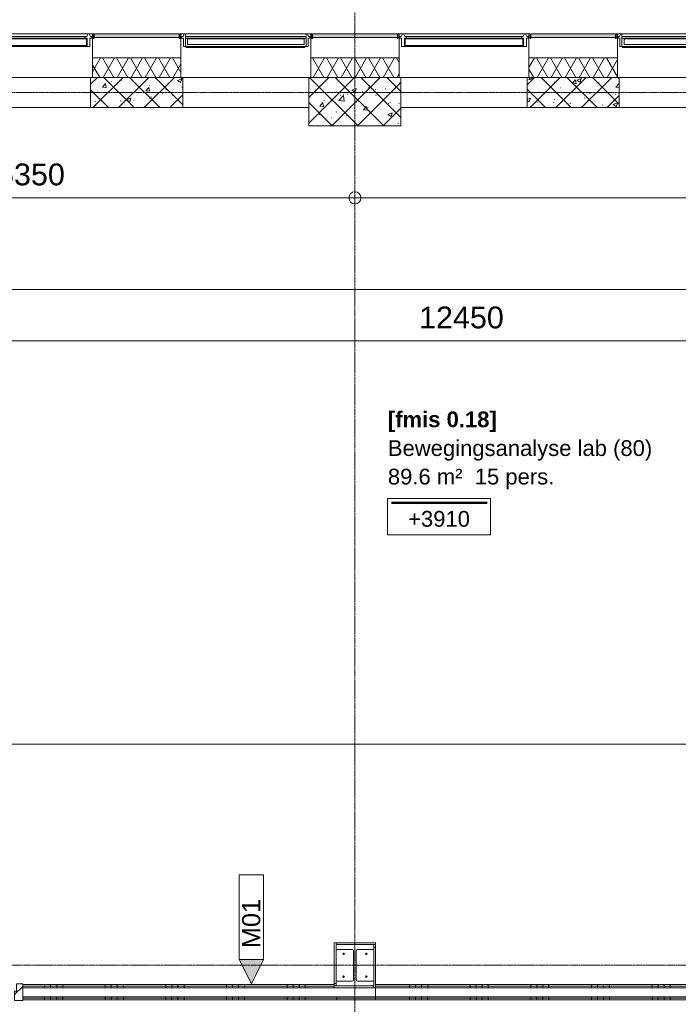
# Model space of a CAD drawing. Header units: millimetres. Extents: x 522 to 75900, y -25803 to 58941.
# Tile 101 of 134: x 37835 to 43267, y 45678 to 53801. Entities that reach past the tile are written whole.
import ezdxf

# ---------------------------------------------------------------- set-up
doc = ezdxf.new("R2010")
doc.units = ezdxf.units.MM
doc.linetypes.add('Dot', pattern=[4.7625, 0, -4.7625])
doc.linetypes.add('Grid Line', pattern=[22.225, 12.7, -3.175, 3.175, -3.175])
for name, color, linetype, lineweight in [('00_Algemeen', 7, 'Dot', 9), ('00_Algemeen-100', 7, 'Continuous', 9), ('22_Metselwerk', 7, 'Continuous', 9), ('25_Metaalconstructiewerk', 7, 'Continuous', 9), ('30_Kozijnen-ramen-deuren', 7, 'Continuous', 9), ('34_Beglazing', 7, 'Continuous', 18), ('42_Dekvloeren en vloersystemen', 7, 'Continuous', 9)]:
    doc.layers.add(name, color=color, linetype=linetype, lineweight=lineweight)
doc.styles.add('Arial', font='arial.ttf', dxfattribs={"height": 180})
doc.styles.add('Arial_1', font='arial.ttf', dxfattribs={"height": 130})
doc.styles.add('Arial_3', font='arial.ttf', dxfattribs={"height": 150})
doc.styles.add('Arial_B', font='arialbd.ttf', dxfattribs={"height": 130})
doc.dimstyles.new('1_8mm_continuous_mm_zwart', dxfattribs={"dimscale": 304.8, "dimtxt": 183.646692, "dimasz": 0.328084, "dimexe": 0.328084, "dimexo": 0.0625, "dimgap": 0.164042, "dimtad": 1, "dimdec": 0, "dimzin": 0, "dimdsep": 46, "dimtxsty": 'Arial', "dimblk1": 'DOTBLANK', "dimblk2": 'DOTBLANK', "dimsah": 1, "dimcen": 0.09, "dimdle": 0.328084, "dimazin": 0, "dimtfac": 1, "dimtdec": 4, "dimtix": 1, "dimtmove": 0, "dimatfit": 3, "dimfxl": 0.328084, "dimfxlon": 1, "dimtvp": 1, "dimtolj": 1, "dimtzin": 0, "dimarcsym": 2})
pattern_1 = [(45, (0, 0), (-106.06602, 106.06602), []), (135, (0, 0), (-106.06602, -106.06602), []), (50, (0, 0), (358.6306, -31.3759), [37.5, -412.5]), (355, (0, 0), (-69.376, 376.0957), [30, -330]), (100.451, (29.9, -2.6), (289.2568, 344.7173), [31.87, -350.571]), (46.184, (0, 100), (533.62, -82.7615), [56.25, -618.75]), (96.636, (44.47, 93.1), (467.3284, 487.0622), [47.805, -525.856]), (351.184, (0, 100), (467.3326, 487.058), [45, -495]), (21, (50, 75), (298.4541, -201.3095), [37.5, -412.5]), (326, (50, 75), (121.6571, 362.5749), [30, -330]), (71.451, (74.87, 58.22), (420.112, 161.2621), [31.87, -350.571]), (37.5, (0, 0), (6.07993, 166.44693), [3.353, -322.647, 3.353, -331.647, -331.25]), (37.5, (0, 0), (6.07993, 166.44693), [-661, 3.353, -327.897]), (7.5, (0, 0), (131.53477, 197.20586), [3.353, -187.647, 3.353, -315.147, -126.25]), (7.5, (0, 0), (131.53477, 197.20586), [-509.5, 3.353, -122.897]), (327.5, (-111.5, 0), (266.91122, -11.27744), [3.353, -121.647, 3.353, -386.647, -517.5]), (327.5, (-111.5, 0), (266.91122, -11.27744), [-515, 3.353, -514.147]), (317.5, (-161.5, 0), (291.5931, 50.0525), [3.353, -159.147, 3.353, -255.647, -367.5]), (317.5, (-161.5, 0), (291.5931, 50.0525), [-421.5, 3.353, -364.147]), (317.5, (-161.5, 0), (291.5931, 50.0525), [3.353, -159.147, 3.353, -255.647, -367.5]), (317.5, (-161.5, 0), (291.5931, 50.0525), [-421.5, 3.353, -364.147])]
pattern_2 = [(90, (38040, 45715), (-500, -2e-12), []), (90, (38090, 45715), (-500, -2e-12), []), (90, (38140, 45715), (-500, -2e-12), []), (90, (38190, 45715), (-500, -2e-12), [])]
pattern_3 = [(90, (40800, 45715), (-500, 3e-14), []), (90, (40850, 45715), (-500, 3e-14), []), (90, (40900, 45715), (-500, 3e-14), []), (90, (40950, 45715), (-500, 3e-14), [])]
pattern_4 = [(90, (42550, 45715), (-500, -1e-12), []), (90, (42600, 45715), (-500, -1e-12), []), (90, (42650, 45715), (-500, -1e-12), []), (90, (42700, 45715), (-500, -1e-12), [])]

# ---------------------------------------------------------------- blocks, each defined once
blk = doc.blocks.new('28_SCO_TLB_IN_steel S355_HEM - HE300M-V19-100 - Plattegrond - Begane grond')
at = {"layer": '25_Metaalconstructiewerk', "lineweight": 13}
for p, q in [((155, 170), (-155, 170)), ((-155, 170), (-155, 131)), ((155, 131), (155, 170)), ((-155, 131), (-22.5, 131)), ((-10.5, 119), (-10.5, -119)), ((10.5, -119), (10.5, 119)), ((22.5, 131), (155, 131)), ((-22.5, -131), (-155, -131)), ((-155, -131), (-155, -170)), ((155, -131), (22.5, -131)), ((155, -170), (155, -131)), ((-155, -170), (155, -170))]:
    blk.add_line(p, q, dxfattribs=at)
for centre, start, end in [((-22.5, 119), 0, 90), ((22.5, 119), 90, 180), ((-22.5, -119), 270, 0), ((22.5, -119), 180, 270)]:
    blk.add_arc(centre, 12, start, end, dxfattribs=at)
blk = doc.blocks.new('28_ARC_staal - bevestiging - voetplaat 4 ankers lxbxt_f - 500x500x20 stelruimte 20 200-200 inboordiepte 500-3222366-100 - Plattegrond - Begane grond')
at = {"layer": '25_Metaalconstructiewerk', "lineweight": 13}
for centre, start, end in [((-93.9, 93.9), 0, 180), ((-93.9, 93.9), 180, 360), ((93.9, 93.9), 0, 180), ((93.9, 93.9), 180, 360), ((-93.9, -93.9), 0, 180), ((-93.9, -93.9), 180, 360), ((93.9, -93.9), 0, 180), ((93.9, -93.9), 180, 360)]:
    blk.add_arc(centre, 6, start, end, dxfattribs=at)
blk = doc.blocks.new('FRA_R12_AWT_CON_Betonwerk_R20_rvt-1-100 - Plattegrond - Begane grond')
at = {"layer": '22_Metselwerk', "lineweight": 13, "true_color": 0xc0c0c0}
h = blk.add_hatch(dxfattribs=at)
h.set_pattern_fill('FP_141', color=9, style=0, pattern_type=2)
h.set_pattern_definition(pattern_1)
h.paths.add_polyline_path([(38955.6, 53075), (39180, 53075), (39180, 53325), (38420, 53325), (38420, 53075)], flags=0)
h.paths.add_polyline_path([(34820, 53075), (35580, 53075), (35580, 53325), (34820, 53325)], flags=0)
h.paths.add_polyline_path([(37330.9, 53075), (37380, 53075), (37380, 53325), (36620, 53325), (36620, 53075), (36924.8, 53075)], flags=0)
h.paths.add_polyline_path([(33269.2, 53075), (33780, 53075), (33780, 53325), (33020, 53325), (33020, 53075)], flags=0)
h = blk.add_hatch(dxfattribs=at)
h.set_pattern_fill('FP_141', color=9, style=0, pattern_type=2)
h.set_pattern_definition(pattern_1)
h.paths.add_polyline_path([(40980, 52925), (40980, 53325), (40220, 53325), (40220, 52925), (40580.3, 52925)], flags=0)
h = blk.add_hatch(dxfattribs=at)
h.set_pattern_fill('FP_141', color=9, style=0, pattern_type=2)
h.set_pattern_definition(pattern_1)
h.paths.add_polyline_path([(42611.1, 53075), (42780, 53075), (42780, 53325), (42020, 53325), (42020, 53075), (42205, 53075)], flags=0)
at = {"layer": '22_Metselwerk', "lineweight": 13}
for p, q in [((39180, 53325), (38420, 53325)), ((38420, 53325), (38420, 53075)), ((39180, 53075), (39180, 53325)), ((40980, 53325), (40220, 53325)), ((40220, 53325), (40220, 52925)), ((40980, 52925), (40980, 53325)), ((42780, 53325), (42020, 53325)), ((42020, 53325), (42020, 53075)), ((42780, 53075), (42780, 53325)), ((38420, 53075), (37380, 53075)), ((38420, 53075), (39180, 53075)), ((40220, 53075), (39180, 53075)), ((42020, 53075), (40980, 53075)), ((42020, 53075), (42780, 53075)), ((43820, 53075), (42780, 53075)), ((40220, 52925), (40980, 52925))]:
    blk.add_line(p, q, dxfattribs=at)
at = {"lineweight": 13}
blk.add_blockref('28_SCO_TLB_IN_steel S355_HEM - HE300M-V19-100 - Plattegrond - Begane grond', (40600, 46000), dxfattribs=at)
at = {"lineweight": 13, "rotation": 89.99999999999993}
blk.add_blockref('28_ARC_staal - bevestiging - voetplaat 4 ankers lxbxt_f - 500x500x20 stelruimte 20 200-200 inboordiepte 500-3222366-100 - Plattegrond - Begane grond', (40600, 46000), dxfattribs=at)
blk = doc.blocks.new('32_HB_b - 01_35_1910x2400_125mm-9753448-100 - Plattegrond - Begane grond')
at = {"layer": '30_Kozijnen-ramen-deuren', "true_color": 0xc0c0c0}
h = blk.add_hatch(dxfattribs=at)
h.set_pattern_fill('FP_96', color=9, style=0, pattern_type=2)
h.set_pattern_definition([(45, (-36784.16, -45789), (-70.71068, 70.71068), [])])
h.paths.add_polyline_path([(1075.8, -81), (1075.8, 58), (1025.8, 58), (1025.8, -2), (1008.8, -2), (1008.8, -81)], flags=0)
h.paths.add_polyline_path([(-767.2, -81), (-767.2, -2), (-784.2, -2), (-784.2, 58), (-834.2, 58), (-834.2, -81)], flags=0)
at = {"layer": '30_Kozijnen-ramen-deuren'}
for p, q in [((-834.2, 58), (-834.2, -81)), ((-784.2, 58), (-834.2, 58)), ((-784.2, -2), (-784.2, 58)), ((1075.8, 58), (1025.8, 58)), ((1025.8, 58), (1025.8, -2)), ((1075.8, -81), (1075.8, 58)), ((-834.2, -81), (-767.2, -81)), ((-767.2, -2), (-784.2, -2)), ((-767.2, -81), (-767.2, -2)), ((1025.8, -2), (1008.8, -2)), ((1008.8, -2), (1008.8, -81)), ((1008.8, -81), (1075.8, -81))]:
    blk.add_line(p, q, dxfattribs=at)
blk = doc.blocks.new('31_W_A1_G-D-G_Kawneer - StoneClad - A1_G_D_G_i_03_Kawneer - 1070x3395-10498972-100 - Plattegrond - Begane grond')
at = {"layer": '30_Kozijnen-ramen-deuren', "lineweight": 18}
for p, q in [((-508, 100), (-518, 76)), ((-498, 100), (-508, 100)), ((508, 100), (498, 100)), ((518, 76), (508, 100)), ((-530, 76), (-530, 62)), ((-518, 76), (-530, 76)), ((-530, 62), (-514.5, 62)), ((-514.5, 62), (-514.5, -6)), ((514.5, -6), (514.5, 62)), ((514.5, 62), (530, 62)), ((530, 76), (518, 76)), ((530, 62), (530, 76)), ((-514.5, -6), (-498, -6)), ((498, -6), (514.5, -6))]:
    blk.add_line(p, q, dxfattribs=at)
at = {"layer": '30_Kozijnen-ramen-deuren'}
for p, q in [((-498, 76), (-498, 100)), ((498, 100), (-498, 100)), ((498, 100), (498, 76)), ((-498, 62), (-498, 76)), ((498, 76), (-498, 76)), ((-498, -6), (-498, 62)), ((498, 62), (-498, 62)), ((498, 76), (498, 62)), ((498, 62), (498, -6)), ((498, -6), (-498, -6)), ((-493.3, -14), (-493.3, -6)), ((487.3, -14), (-493.3, -14)), ((487.3, -6), (487.3, -14))]:
    blk.add_line(p, q, dxfattribs=at)
at = {"layer": '34_Beglazing', "lineweight": 9}
for p, q in [((-480, 59), (480, 59)), ((-480, 12), (-480, 59)), ((480, 12), (-480, 12)), ((480, 59), (480, 12))]:
    blk.add_line(p, q, dxfattribs=at)
blk = doc.blocks.new('31_W_A1_G_Kawneer - StoneClad - A1_G_03_Kawneer - 1070x3395-10498973-100 - Plattegrond - Begane grond')
at = {"layer": '30_Kozijnen-ramen-deuren', "lineweight": 18}
for p, q in [((-514.5, 6), (-491.5, 6)), ((-514.5, -62), (-514.5, 6)), ((-491.5, 6), (-491.5, -62)), ((491.5, 6), (514.5, 6)), ((491.5, -62), (491.5, 6)), ((514.5, 6), (514.5, -62)), ((-530, -62), (-514.5, -62)), ((-530, -76), (-530, -62)), ((-518, -76), (-530, -76)), ((-508, -100), (-518, -76)), ((-488, -76), (-498, -100)), ((-491.5, -62), (-476, -62)), ((-476, -76), (-488, -76)), ((-476, -62), (-476, -76)), ((476, -62), (491.5, -62)), ((476, -76), (476, -62)), ((488, -76), (476, -76)), ((498, -100), (488, -76)), ((518, -76), (508, -100)), ((514.5, -62), (530, -62)), ((530, -76), (518, -76)), ((530, -62), (530, -76)), ((-498, -100), (-508, -100)), ((508, -100), (498, -100))]:
    blk.add_line(p, q, dxfattribs=at)
at = {"layer": '30_Kozijnen-ramen-deuren'}
for p, q in [((-491.5, 6), (491.5, 6)), ((-476, -62), (476, -62)), ((476, -76), (-476, -76)), ((-498, -100), (498, -100))]:
    blk.add_line(p, q, dxfattribs=at)
at = {"layer": '34_Beglazing'}
for p, q in [((-486, -59), (-486, -3.5)), ((-486, -3.5), (486, -3.5)), ((486, -59), (-486, -59)), ((486, -3.5), (486, -59))]:
    blk.add_line(p, q, dxfattribs=at)
blk = doc.blocks.new('00_TAG_ROOM_roomtag2 - 5_ volledig met plafondhoogte-11202087-100 - Plattegrond - Begane grond')
at = {"layer": '00_Algemeen', "linetype": 'Continuous'}
for p, q in [((0, -5.7), (0, -2.7)), ((0, -2.7), (8.5, -2.7)), ((0.322, -3.01), (8.215, -3.01)), ((0.322, -3.033), (8.215, -3.033)), ((0.322, -3.061), (8.215, -3.061)), ((0.322, -3.095), (8.215, -3.095)), ((0.322, -3.123), (8.215, -3.123)), ((8.5, -2.7), (8.5, -5.7)), ((8.5, -5.7), (0, -5.7))]:
    blk.add_line(p, q, dxfattribs=at)
blk = doc.blocks.new('00_TAG-WA_wall tag_BAR - Type Mark_7x2-7455557-100 - Plattegrond - Begane grond')
at = {"layer": '00_Algemeen', "linetype": 'Continuous'}
blk.add_hatch(color=256, dxfattribs=at).paths.add_polyline_path([(0, -2), (-1, 0), (1, 0)], flags=0)
for p, q in [((-1, 7), (-1, 0)), ((1, 7), (-1, 7)), ((1, 0), (1, 7)), ((-1, 0), (1, 0)), ((1, 0), (-1, 0)), ((-1, 0), (0, -2)), ((0, -2), (1, 0))]:
    blk.add_line(p, q, dxfattribs=at)
blk = doc.blocks.new('DIMBLOCK68-100 - Plattegrond - Begane grond')
at = {"layer": '00_Algemeen-100', "transparency": 16777216}
for p, q in [((35250, 52430.5), (35250, 52230.5)), ((35250, 52330.5), (35250, 52430.5)), ((40600, 52430.5), (40600, 52230.5)), ((40600, 52330.5), (40600, 52430.5)), ((35250, 52330.5), (40600, 52330.5))]:
    blk.add_line(p, q, dxfattribs=at)
for centre in [(35250, 52330.5), (40600, 52330.5)]:
    blk.add_circle(centre, 50, dxfattribs=at)
at = {"layer": '00_Algemeen-100', "color": 0, "transparency": 16777216, "insert": (37648.1, 52614.2), "char_height": 180, "width": 664.518, "attachment_point": 1, "line_spacing_factor": 0.941778, "style": 'Arial'}
blk.add_mtext('5350', dxfattribs=at)
blk = doc.blocks.new('_DotBlank')
at = {"color": 0, "linetype": 'ByBlock', "lineweight": -2}
blk.add_line((-0.5, 0), (-1, 0), dxfattribs=at)
blk.add_circle((0, 0), 0.5, dxfattribs=at)
blk = doc.blocks.new('DIMBLOCK69-100 - Plattegrond - Begane grond')
at = {"layer": '00_Algemeen-100', "transparency": 16777216}
for p, q in [((40600, 52430.5), (40600, 52230.5)), ((40600, 52330.5), (40600, 52430.5)), ((47700, 52430.5), (47700, 52230.5)), ((47700, 52330.5), (47700, 52430.5)), ((40600, 52330.5), (47700, 52330.5))]:
    blk.add_line(p, q, dxfattribs=at)
for centre in [(40600, 52330.5), (47700, 52330.5)]:
    blk.add_circle(centre, 50, dxfattribs=at)
at = {"layer": '00_Algemeen-100', "color": 0, "transparency": 16777216, "insert": (43873.1, 52614.2), "char_height": 180, "width": 664.518, "attachment_point": 1, "line_spacing_factor": 0.941778, "style": 'Arial'}
blk.add_mtext('7100', dxfattribs=at)
blk = doc.blocks.new('DIMBLOCK305-100 - Plattegrond - Begane grond')
at = {"layer": '00_Algemeen-100', "transparency": 16777216}
for p, q in [((35250, 51250.6), (35250, 51050.6)), ((35250, 51150.6), (35250, 51250.6)), ((47700, 51250.6), (47700, 51050.6)), ((47700, 51150.6), (47700, 51250.6)), ((35250, 51150.6), (47700, 51150.6))]:
    blk.add_line(p, q, dxfattribs=at)
for centre in [(35250, 51150.6), (47700, 51150.6)]:
    blk.add_circle(centre, 50, dxfattribs=at)
at = {"layer": '00_Algemeen-100', "color": 0, "transparency": 16777216, "insert": (41128.9, 51434.3), "char_height": 180, "width": 830.648, "attachment_point": 1, "line_spacing_factor": 0.941778, "style": 'Arial'}
blk.add_mtext('12450', dxfattribs=at)

msp = doc.modelspace()

# ---------------------------------------------------------------- hatches: boundary and pattern name
at = {"layer": '22_Metselwerk', "true_color": 0xc0c0c0}
h = msp.add_hatch(dxfattribs=at)
h.set_pattern_fill('FP_65', color=9, angle=225, style=0, pattern_type=2)
h.set_pattern_definition([(45, (0, 0), (-88.38835, 88.38835), []), (45, (1e-14, 88.39), (-88.38835, 88.38835), [62.5, -312.5])])
h.paths.add_polyline_path([(43850, 53655), (44550, 53655), (44550, 53685), (43850, 53685)], flags=0)
h.paths.add_polyline_path([(43835, 53655), (43845, 53655), (43845, 53685), (43835, 53685)], flags=0)
h.paths.add_polyline_path([(53171.6, 53655), (53385.7, 53655), (53355.7, 53685), (52850, 53685), (52850, 53655), (53145.3, 53655)], flags=0)
h.paths.add_polyline_path([(44565, 53655), (44565, 53685), (44555, 53685), (44555, 53655)], flags=0)
h.paths.add_polyline_path([(42035, 53655), (42045, 53655), (42045, 53685), (42035, 53685)], flags=0)
h.paths.add_polyline_path([(51140.7, 53655), (51750, 53655), (51750, 53685), (51050, 53685), (51050, 53655)], flags=0)
h.paths.add_polyline_path([(42050, 53655), (42750, 53655), (42750, 53685), (42050, 53685)], flags=0)
h.paths.add_polyline_path([(49516, 53655), (49950, 53655), (49950, 53685), (49250, 53685), (49250, 53655)], flags=0)
h.paths.add_polyline_path([(45645, 53655), (45645, 53685), (45635, 53685), (45635, 53655)], flags=0)
h.paths.add_polyline_path([(40965, 53655), (40965, 53685), (40955, 53685), (40955, 53655)], flags=0)
h.paths.add_polyline_path([(46355, 53655), (46365, 53655), (46365, 53685), (46355, 53685)], flags=0)
h.paths.add_polyline_path([(40235, 53655), (40245, 53655), (40245, 53685), (40235, 53685)], flags=0)
h.paths.add_polyline_path([(47891.4, 53655), (48150, 53655), (48150, 53685), (47450, 53685), (47450, 53655), (47485.2, 53655)], flags=0)
h.paths.add_polyline_path([(47435, 53655), (47445, 53655), (47445, 53685), (47435, 53685)], flags=0)
h.paths.add_polyline_path([(42765, 53655), (42765, 53685), (42755, 53685), (42755, 53655)], flags=0)
h.paths.add_polyline_path([(38955.6, 53655), (39150, 53655), (39150, 53685), (38450, 53685), (38450, 53655)], flags=0)
h.paths.add_polyline_path([(40580.3, 53655), (40950, 53655), (40950, 53685), (40250, 53685), (40250, 53655)], flags=0)
h.paths.add_polyline_path([(38445, 53655), (38445, 53685), (38435, 53685), (38435, 53655)], flags=0)
h.paths.add_polyline_path([(46350, 53655), (46350, 53685), (45650, 53685), (45650, 53655), (46266.7, 53655)], flags=0)
h.paths.add_polyline_path([(37354.9, 53655), (37365, 53655), (37365, 53685), (37354.9, 53685)], flags=0)
h.paths.add_polyline_path([(36649.9, 53655), (37349.9, 53655), (37349.9, 53685), (36649.9, 53685)], flags=0)
h.paths.add_polyline_path([(34844.9, 53655), (34844.9, 53685), (34835, 53685), (34835, 53655)], flags=0)
h.paths.add_polyline_path([(34849.9, 53655), (35549.9, 53655), (35549.9, 53685), (34849.9, 53685)], flags=0)
h.paths.add_polyline_path([(33045, 53655), (33045, 53685), (33035, 53685), (33035, 53655)], flags=0)
h.paths.add_polyline_path([(39165, 53655), (39165, 53685), (39155, 53685), (39155, 53655)], flags=0)
h.paths.add_polyline_path([(36644.9, 53655), (36644.9, 53685), (36635, 53685), (36635, 53655)], flags=0)
h.paths.add_polyline_path([(24750, 53655), (24750, 53685), (24050, 53685), (24050, 53655), (24739.7, 53655)], flags=0)
h.paths.add_polyline_path([(33765, 53655), (33765, 53685), (33755, 53685), (33755, 53655)], flags=0)
h.paths.add_polyline_path([(24755, 53655), (24765, 53655), (24765, 53685), (24755, 53685)], flags=0)
h.paths.add_polyline_path([(33750, 53655), (33750, 53685), (33050, 53685), (33050, 53655), (33269.2, 53655)], flags=0)
h.paths.add_polyline_path([(25845, 53655), (25845, 53685), (25835, 53685), (25835, 53655)], flags=0)
h.paths.add_polyline_path([(31955, 53655), (31965, 53655), (31965, 53685), (31955, 53685)], flags=0)
h.paths.add_polyline_path([(24035, 53655), (24045, 53655), (24045, 53685), (24035, 53685)], flags=0)
h.paths.add_polyline_path([(26555, 53655), (26565, 53655), (26565, 53685), (26555, 53685)], flags=0)
h.paths.add_polyline_path([(31950, 53655), (31950, 53685), (31250, 53685), (31250, 53655), (31644.6, 53655)], flags=0)
h.paths.add_polyline_path([(22965, 53655), (22965, 53685), (22955.2, 53685), (22955.2, 53655)], flags=0)
h.paths.add_polyline_path([(31235, 53655), (31245, 53655), (31245, 53685), (31235, 53685)], flags=0)
h.paths.add_polyline_path([(27650, 53655), (28350, 53655), (28350, 53685), (27650, 53685)], flags=0)
h.paths.add_polyline_path([(18645, 53655), (18645, 53685), (18635, 53685), (18635, 53655)], flags=0)
h.paths.add_polyline_path([(27645, 53655), (27645, 53685), (27635, 53685), (27635, 53655)], flags=0)
h.paths.add_polyline_path([(22708.8, 53655), (22950.2, 53655), (22950.2, 53685), (22250.2, 53685), (22250.2, 53655), (22302.7, 53655)], flags=0)
h.paths.add_polyline_path([(35565, 53655), (35565, 53685), (35554.9, 53685), (35554.9, 53655)], flags=0)
h.paths.add_polyline_path([(19355, 53655), (19365, 53655), (19365, 53685), (19355, 53685)], flags=0)
h.paths.add_polyline_path([(30165, 53655), (30165, 53685), (30155, 53685), (30155, 53655)], flags=0)
h.paths.add_polyline_path([(20449.8, 53655), (21149.8, 53655), (21149.8, 53685), (20449.8, 53685)], flags=0)
h.paths.add_polyline_path([(30019.9, 53655), (30150, 53655), (30150, 53685), (29450, 53685), (29450, 53655), (29613.7, 53655)], flags=0)
h.paths.add_polyline_path([(20444.8, 53655), (20444.8, 53685), (20435, 53685), (20435, 53655)], flags=0)
h.paths.add_polyline_path([(28355, 53655), (28365, 53655), (28365, 53685), (28355, 53685)], flags=0)
h.paths.add_polyline_path([(22235, 53655), (22245.2, 53655), (22245.2, 53685), (22235, 53685)], flags=0)
h.paths.add_polyline_path([(21165, 53655), (21165, 53685), (21154.8, 53685), (21154.8, 53655)], flags=0)
h.paths.add_polyline_path([(29435, 53655), (29445, 53655), (29445, 53685), (29435, 53685)], flags=0)
h.paths.add_polyline_path([(25958.2, 53655), (26550, 53655), (26550, 53685), (25850, 53685), (25850, 53655)], flags=0)
h.paths.add_polyline_path([(18650, 53655), (19350, 53655), (19350, 53685), (18650, 53685)], flags=0)
h.paths.add_polyline_path([(17565, 53655), (17565, 53685), (17555, 53685), (17555, 53655)], flags=0)
h.paths.add_polyline_path([(12165, 53655), (12165, 53685), (12155, 53685), (12155, 53655)], flags=0)
h.paths.add_polyline_path([(13250.2, 53655), (13950.2, 53655), (13950.2, 53685), (13250.2, 53685)], flags=0)
h.paths.add_polyline_path([(13245.2, 53655), (13245.2, 53685), (13235, 53685), (13235, 53655)], flags=0)
h.paths.add_polyline_path([(16845, 53655), (16845, 53685), (16835, 53685), (16835, 53655)], flags=0)
h.paths.add_polyline_path([(15765, 53655), (15765, 53685), (15754.8, 53685), (15754.8, 53655)], flags=0)
h.paths.add_polyline_path([(15749.8, 53655), (15749.8, 53685), (15049.8, 53685), (15049.8, 53655), (15397.8, 53655)], flags=0)
h.paths.add_polyline_path([(15044.8, 53655), (15044.8, 53685), (15035, 53685), (15035, 53655)], flags=0)
h.paths.add_polyline_path([(16850, 53655), (17550, 53655), (17550, 53685), (16850, 53685)], flags=0)
h.paths.add_polyline_path([(13955.2, 53655), (13965, 53655), (13965, 53685), (13955.2, 53685)], flags=0)
h.paths.add_polyline_path([(12150, 53655), (12150, 53685), (11450, 53685), (11450, 53655), (12148.4, 53655)], flags=0)
h.paths.add_polyline_path([(11435, 53655), (11445, 53655), (11445, 53685), (11435, 53685)], flags=0)
h.paths.add_polyline_path([(10365, 53655), (10365, 53685), (10355, 53685), (10355, 53655)], flags=0)
h.paths.add_polyline_path([(10350, 53655), (10350, 53685), (9844.3, 53685), (9814.3, 53655), (10117.6, 53655)], flags=0)
h = msp.add_hatch(dxfattribs=at)
h.set_pattern_fill('FP_9', color=9, angle=-120, style=0, pattern_type=2)
h.set_pattern_definition([(60, (0, 0), (-86.60254, 50), []), (120, (0, 0), (-86.60254, -50), [])])
h.paths.add_polyline_path([(29435, 53325), (30165, 53325), (30165, 53485), (29435, 53485), (29435, 53370.1)], flags=0)
h.paths.add_polyline_path([(10117.6, 53325), (10365, 53325), (10365, 53485), (10111, 53485), (9951, 53325)], flags=0)
h.paths.add_polyline_path([(11435, 53325), (12165, 53325), (12165, 53485), (11435, 53485), (11435, 53370.1)], flags=0)
h.paths.add_polyline_path([(49245, 53325), (49245, 53485), (47435, 53485), (47435, 53325), (47891.4, 53325)], flags=0)
h.paths.add_polyline_path([(13235, 53325), (13965, 53325), (13965, 53485), (13235, 53485), (13235, 53405)], flags=0)
h.paths.add_polyline_path([(15035, 53325), (15765, 53325), (15765, 53485), (15035, 53485), (15035, 53405)], flags=0)
h.paths.add_polyline_path([(46266.7, 53325), (46365, 53325), (46365, 53485), (45635, 53485), (45635, 53325)], flags=0)
h.paths.add_polyline_path([(16835, 53325), (17565, 53325), (17565, 53485), (16835, 53485), (16835, 53405)], flags=0)
h.paths.add_polyline_path([(44235.8, 53325), (44565, 53325), (44565, 53485), (43835, 53485), (43835, 53325)], flags=0)
h.paths.add_polyline_path([(18635, 53325), (19365, 53325), (19365, 53485), (18635, 53485), (18635, 53405)], flags=0)
h.paths.add_polyline_path([(20435, 53325), (21165, 53325), (21165, 53485), (20435, 53485), (20435, 53405)], flags=0)
h.paths.add_polyline_path([(42611.1, 53325), (42765, 53325), (42765, 53485), (42035, 53485), (42035, 53325), (42205, 53325)], flags=0)
h.paths.add_polyline_path([(22235, 53325), (22965, 53325), (22965, 53485), (22235, 53485), (22235, 53370.1)], flags=0)
h.paths.add_polyline_path([(24035, 53325), (24765, 53325), (24765, 53485), (24035, 53485), (24035, 53405)], flags=0)
h.paths.add_polyline_path([(40580.3, 53325), (40965, 53325), (40965, 53485), (40235, 53485), (40235, 53325)], flags=0)
h.paths.add_polyline_path([(25835, 53325), (26565, 53325), (26565, 53485), (25835, 53485), (25835, 53370.1)], flags=0)
h.paths.add_polyline_path([(27635, 53325), (28365, 53325), (28365, 53485), (27635, 53485), (27635, 53370.1)], flags=0)
h.paths.add_polyline_path([(38955.6, 53325), (39165, 53325), (39165, 53485), (38435, 53485), (38435, 53325)], flags=0)
h.paths.add_polyline_path([(37330.9, 53325), (37365, 53325), (37365, 53485), (36635, 53485), (36635, 53325), (36924.8, 53325)], flags=0)
h.paths.add_polyline_path([(31235, 53325), (31965, 53325), (31965, 53485), (31235, 53485), (31235, 53405)], flags=0)
h.paths.add_polyline_path([(33035, 53325), (33765, 53325), (33765, 53485), (33035, 53485), (33035, 53370.1)], flags=0)
h.paths.add_polyline_path([(34835, 53325), (35565, 53325), (35565, 53485), (34835, 53485), (34835, 53405)], flags=0)
at = {"layer": '22_Metselwerk', "true_color": 0x808080}
h = msp.add_hatch(dxfattribs=at)
h.set_pattern_fill('FP_258', color=8, angle=-90, style=0, pattern_type=2)
h.set_pattern_definition([(90, (40800, 46170), (-500, 3e-14), []), (90, (40850, 46170), (-500, 3e-14), []), (90, (40900, 46170), (-500, 3e-14), []), (90, (40950, 46170), (-500, 3e-14), [])])
h.paths.add_polyline_path([(40445, 46170), (40770, 46170), (40770, 46185), (40430, 46185), (40430, 46170)], flags=0)
h = msp.add_hatch(dxfattribs=at)
h.set_pattern_fill('FP_255', color=8, angle=270, style=0, pattern_type=2)
h.set_pattern_definition([(180, (40445, 46200), (-6e-14, -500), []), (180, (40445, 46250), (-6e-14, -500), []), (180, (40445, 46300), (-6e-14, -500), []), (180, (40445, 46350), (-6e-14, -500), [])])
h.paths.add_polyline_path([(40445, 45830), (40445, 46170), (40430, 46170), (40430, 45830)], flags=0)
h = msp.add_hatch(dxfattribs=at)
h.set_pattern_fill('FP_257', color=8, angle=-90, style=0, pattern_type=2)
h.set_pattern_definition([(0, (40755, 45800), (0, 500), []), (0, (40755, 45750), (0, 500), []), (0, (40755, 45700), (0, 500), []), (0, (40755, 45650), (0, 500), [])])
h.paths.add_polyline_path([(40755, 45830), (40770, 45830), (40770, 46170), (40755, 46170), (40755, 45850.9)], flags=0)
h = msp.add_hatch(dxfattribs=at)
h.set_pattern_fill('FP_225', color=8, angle=-90, style=0, pattern_type=2)
h.set_pattern_definition(pattern_2)
h.paths.add_polyline_path([(35706.3, 45827.5), (35950, 45827.5), (35950, 45840), (35250, 45840), (35250, 45827.5), (35300.1, 45827.5)], flags=0)
h.paths.add_polyline_path([(39768, 45827.5), (40430, 45827.5), (40430, 45840), (37860, 45840), (37860, 45827.5), (38143.3, 45827.5)], flags=0)
h = msp.add_hatch(dxfattribs=at)
h.set_pattern_fill('FP_225', color=8, angle=-90, style=0, pattern_type=2)
h.set_pattern_definition(pattern_2)
h.paths.add_polyline_path([(35706.3, 45715), (35950, 45715), (35950, 45727.5), (35262.5, 45727.5), (35262.5, 45827.5), (35250, 45827.5), (35250, 45715), (35300.1, 45715)], flags=0)
h.paths.add_polyline_path([(39768, 45715), (40430, 45715), (40430, 45727.5), (37860, 45727.5), (37860, 45715), (38143.3, 45715)], flags=0)
h = msp.add_hatch(dxfattribs=at)
h.set_pattern_fill('FP_225', color=8, angle=-90, style=0, pattern_type=2)
h.set_pattern_definition(pattern_2)
h.paths.add_polyline_path([(39768, 45815), (40430, 45815), (40430, 45827.5), (37860, 45827.5), (37860, 45815), (38143.3, 45815)], flags=0)
h.paths.add_polyline_path([(35275, 45815), (35950, 45815), (35950, 45827.5), (35262.5, 45827.5), (35262.5, 45815)], flags=0)
h = msp.add_hatch(dxfattribs=at)
h.set_pattern_fill('FP_225', color=8, angle=-90, style=0, pattern_type=2)
h.set_pattern_definition(pattern_2)
h.paths.add_polyline_path([(39768, 45727.5), (40430, 45727.5), (40430, 45740), (37860, 45740), (37860, 45727.5), (38143.3, 45727.5)], flags=0)
h.paths.add_polyline_path([(35706.3, 45727.5), (35950, 45727.5), (35950, 45740), (35275, 45740), (35275, 45815), (35262.5, 45815), (35262.5, 45727.5), (35300.1, 45727.5)], flags=0)
h = msp.add_hatch(dxfattribs=at)
h.set_pattern_fill('FP_256', color=8, angle=-90, style=0, pattern_type=2)
h.set_pattern_definition([(270, (40400, 45830), (500, 3e-14), []), (270, (40350, 45830), (500, 3e-14), []), (270, (40300, 45830), (500, 3e-14), []), (270, (40250, 45830), (500, 3e-14), [])])
h.paths.add_polyline_path([(40622.5, 45815), (40770, 45815), (40770, 45830), (40430, 45830), (40430, 45815), (40580.3, 45815)], flags=0)
h = msp.add_hatch(dxfattribs=at)
h.set_pattern_fill('FP_297', color=8, angle=-90, style=0, pattern_type=2)
h.set_pattern_definition(pattern_4)
h.paths.add_polyline_path([(43917.5, 45827.5), (43930, 45827.5), (43930, 45840), (40770, 45840), (40770, 45827.5), (43829.7, 45827.5)], flags=0)
h = msp.add_hatch(dxfattribs=at)
h.set_pattern_fill('FP_297', color=8, angle=-90, style=0, pattern_type=2)
h.set_pattern_definition(pattern_4)
h.paths.add_polyline_path([(42205, 45715), (43930, 45715), (43930, 45827.5), (43917.5, 45827.5), (43917.5, 45727.5), (40770, 45727.5), (40770, 45715), (41392.6, 45715)], flags=0)
h = msp.add_hatch(dxfattribs=at)
h.set_pattern_fill('FP_297', color=8, angle=-90, style=0, pattern_type=2)
h.set_pattern_definition(pattern_4)
h.paths.add_polyline_path([(40770, 45815), (43917.5, 45815), (43917.5, 45827.5), (40770, 45827.5)], flags=0)
h = msp.add_hatch(dxfattribs=at)
h.set_pattern_fill('FP_297', color=8, angle=-90, style=0, pattern_type=2)
h.set_pattern_definition(pattern_4)
h.paths.add_polyline_path([(42205, 45727.5), (43917.5, 45727.5), (43917.5, 45815), (43905, 45815), (43905, 45740), (40770, 45740), (40770, 45727.5), (41392.6, 45727.5)], flags=0)
h = msp.add_hatch(dxfattribs=at)
h.set_pattern_fill('FP_288', color=8, angle=-90, style=0, pattern_type=2)
h.set_pattern_definition(pattern_3)
h.paths.add_polyline_path([(40430, 45727.5), (40770, 45727.5), (40770, 45740), (40430, 45740)], flags=0)
h = msp.add_hatch(dxfattribs=at)
h.set_pattern_fill('FP_288', color=8, angle=-90, style=0, pattern_type=2)
h.set_pattern_definition(pattern_3)
h.paths.add_polyline_path([(40430, 45715), (40770, 45715), (40770, 45727.5), (40430, 45727.5)], flags=0)

# ---------------------------------------------------------------- linework, layer by layer
at = {"layer": '00_Algemeen', "color": 16, "linetype": 'Grid Line', "true_color": 0x800000}
for p, q in [((40600, 4084), (40600, 58341)), ((8096.4, 53200), (57181.4, 53200)), ((5155.6, 46000), (57181.4, 46000))]:
    msp.add_line(p, q, dxfattribs=at)
at = {"layer": '00_Algemeen', "linetype": 'Continuous'}
for p, q in [((38435, 53325), (39165, 53325)), ((40235, 53325), (40965, 53325)), ((42035, 53325), (42765, 53325))]:
    msp.add_line(p, q, dxfattribs=at)
at = {"layer": '22_Metselwerk'}
for p, q in [((38408, 53685), (38445, 53685)), ((38435, 53685), (38435, 53325)), ((38445, 53655), (38435, 53655)), ((38445, 53645), (38445, 53685)), ((38450, 53645), (38445, 53645)), ((39150, 53685), (38450, 53685)), ((38450, 53685), (38450, 53645)), ((39150, 53655), (38450, 53655)), ((39150, 53645), (39150, 53685)), ((39155, 53645), (39150, 53645)), ((39155, 53685), (39155, 53645)), ((39155, 53685), (39192, 53685)), ((39165, 53655), (39155, 53655)), ((39165, 53325), (39165, 53685)), ((40208, 53685), (40245, 53685)), ((40235, 53685), (40235, 53325)), ((40245, 53655), (40235, 53655)), ((40245, 53645), (40245, 53685)), ((40250, 53645), (40245, 53645)), ((40950, 53685), (40250, 53685)), ((40250, 53685), (40250, 53645)), ((40950, 53655), (40250, 53655)), ((40950, 53645), (40950, 53685)), ((40955, 53645), (40950, 53645)), ((40955, 53685), (40955, 53645)), ((40955, 53685), (40992, 53685)), ((40965, 53655), (40955, 53655)), ((40965, 53325), (40965, 53685)), ((42008, 53685), (42045, 53685)), ((42035, 53685), (42035, 53325)), ((42045, 53655), (42035, 53655)), ((42045, 53645), (42045, 53685)), ((42050, 53645), (42045, 53645)), ((42750, 53685), (42050, 53685)), ((42050, 53685), (42050, 53645)), ((42750, 53655), (42050, 53655)), ((42750, 53645), (42750, 53685)), ((42755, 53645), (42750, 53645)), ((42755, 53685), (42755, 53645)), ((42755, 53685), (42792, 53685)), ((42765, 53655), (42755, 53655)), ((42765, 53325), (42765, 53685)), ((38435, 53485), (39165, 53485)), ((40235, 53485), (40965, 53485)), ((42035, 53485), (42765, 53485)), ((38420, 53325), (37380, 53325)), ((40220, 53325), (39180, 53325)), ((42020, 53325), (40980, 53325)), ((43820, 53325), (42780, 53325)), ((40430, 46185), (40430, 45815)), ((40770, 46185), (40430, 46185)), ((40770, 46170), (40755, 46170)), ((40770, 45715), (40770, 46185)), ((40445, 45869), (40445, 46131)), ((40755, 46131), (40755, 45869)), ((40430, 45840), (37860, 45840)), ((37860, 45840), (37860, 45715)), ((37860, 45827.5), (40430, 45827.5)), ((37860, 45815), (43905, 45815)), ((40445, 45830), (40430, 45830)), ((40430, 45830), (40430, 45815)), ((44045, 45840), (40770, 45840)), ((40770, 45827.5), (43917.5, 45827.5)), ((37860, 45740), (43905, 45740)), ((37860, 45727.5), (43917.5, 45727.5)), ((37860, 45715), (43930, 45715))]:
    msp.add_line(p, q, dxfattribs=at)
at = {"layer": '42_Dekvloeren en vloersystemen', "color": 7, "true_color": 0xffffff}
for p, q in [((47700, 51575), (35250, 51575)), ((35250, 47825), (47700, 47825))]:
    msp.add_line(p, q, dxfattribs=at)

# ---------------------------------------------------------------- block references
at = {"lineweight": 5}
msp.add_blockref('FRA_R12_AWT_CON_Betonwerk_R20_rvt-1-100 - Plattegrond - Begane grond', (0, 0), dxfattribs=at)
at = {"layer": '00_Algemeen', "linetype": 'Continuous', "xscale": 99.99999999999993, "yscale": 99.99999999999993, "zscale": 99.99999999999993}
for name, p in [('00_TAG_ROOM_roomtag2 - 5_ volledig met plafondhoogte-11202087-100 - Plattegrond - Begane grond', (40868.6, 50121.8)), ('00_TAG-WA_wall tag_BAR - Type Mark_7x2-7455557-100 - Plattegrond - Begane grond', (39746.2, 46046.4))]:
    msp.add_blockref(name, p, dxfattribs=at)
at = {"layer": '30_Kozijnen-ramen-deuren', "rotation": 180}
for p in [(37900, 53585), (41500, 53585)]:
    msp.add_blockref('31_W_A1_G_Kawneer - StoneClad - A1_G_03_Kawneer - 1070x3395-10498973-100 - Plattegrond - Begane grond', p, dxfattribs=at)
at = {"layer": '30_Kozijnen-ramen-deuren'}
for name, p in [('31_W_A1_G-D-G_Kawneer - StoneClad - A1_G_D_G_i_03_Kawneer - 1070x3395-10498972-100 - Plattegrond - Begane grond', (39700, 53585)), ('31_W_A1_G-D-G_Kawneer - StoneClad - A1_G_D_G_i_03_Kawneer - 1070x3395-10498972-100 - Plattegrond - Begane grond', (43300, 53585)), ('32_HB_b - 01_35_1910x2400_125mm-9753448-100 - Plattegrond - Begane grond', (36784.2, 45789))]:
    msp.add_blockref(name, p, dxfattribs=at)

# ---------------------------------------------------------------- texts
at = {"layer": '00_Algemeen', "color": 5, "linetype": 'Continuous', "true_color": 0x0000ff, "insert": (40871.7, 50568.4), "char_height": 130, "width": 1098.312, "attachment_point": 1, "style": 'Arial_B'}
msp.add_mtext('[fmis 0.18]', dxfattribs=at)
at = {"layer": '00_Algemeen', "linetype": 'Continuous', "char_height": 130, "attachment_point": 1, "style": 'Arial_1'}
for s, insert, width in [('Bewegingsanalyse lab (80)', (40871.7, 50331.4), 2613.501), ('89.6 m²', (40871.7, 50096.4), 737.552), ('89.6 m²  15 pers.', (40871.7, 50096.4), 1659.493), ('+3910', (41038.8, 49747.9), 609.282)]:
    msp.add_mtext(s, dxfattribs=dict(at, insert=insert, width=width))
at = {"layer": '00_Algemeen', "linetype": 'Continuous', "insert": (39669.1, 46140.4), "char_height": 150, "width": 505.063, "attachment_point": 1, "rotation": 90, "style": 'Arial_3'}
msp.add_mtext('M01', dxfattribs=at)

# ---------------------------------------------------------------- dimensions: what is measured, and where the dimension line sits
at = {"layer": '00_Algemeen', "linetype": 'Continuous'}
for base, p1, p2, override, picture, middle in [((40600, 52330.5), (35250, 52430.5), (40600, 52430.5), {"dimpost": '<>', "dimfxl": 5350}, 'DIMBLOCK68-100 - Plattegrond - Begane grond', (37925, 52472.5)), ((47700, 52330.5), (40600, 52430.5), (47700, 52430.5), {"dimpost": '<>', "dimfxl": 7100}, 'DIMBLOCK69-100 - Plattegrond - Begane grond', (44150, 52472.4)), ((47700, 51150.6), (35250, 51250.6), (47700, 51250.6), {"dimpost": '<>', "dimfxl": 12450}, 'DIMBLOCK305-100 - Plattegrond - Begane grond', (41475, 51292.5))]:
    dim = msp.add_linear_dim(base=base, p1=p1, p2=p2, dimstyle='1_8mm_continuous_mm_zwart', override=override, dxfattribs=at)
    dim.commit()
    dim.dimension.update_dxf_attribs({"geometry": picture, "text_midpoint": middle})

doc.saveas('drawing.dxf')
